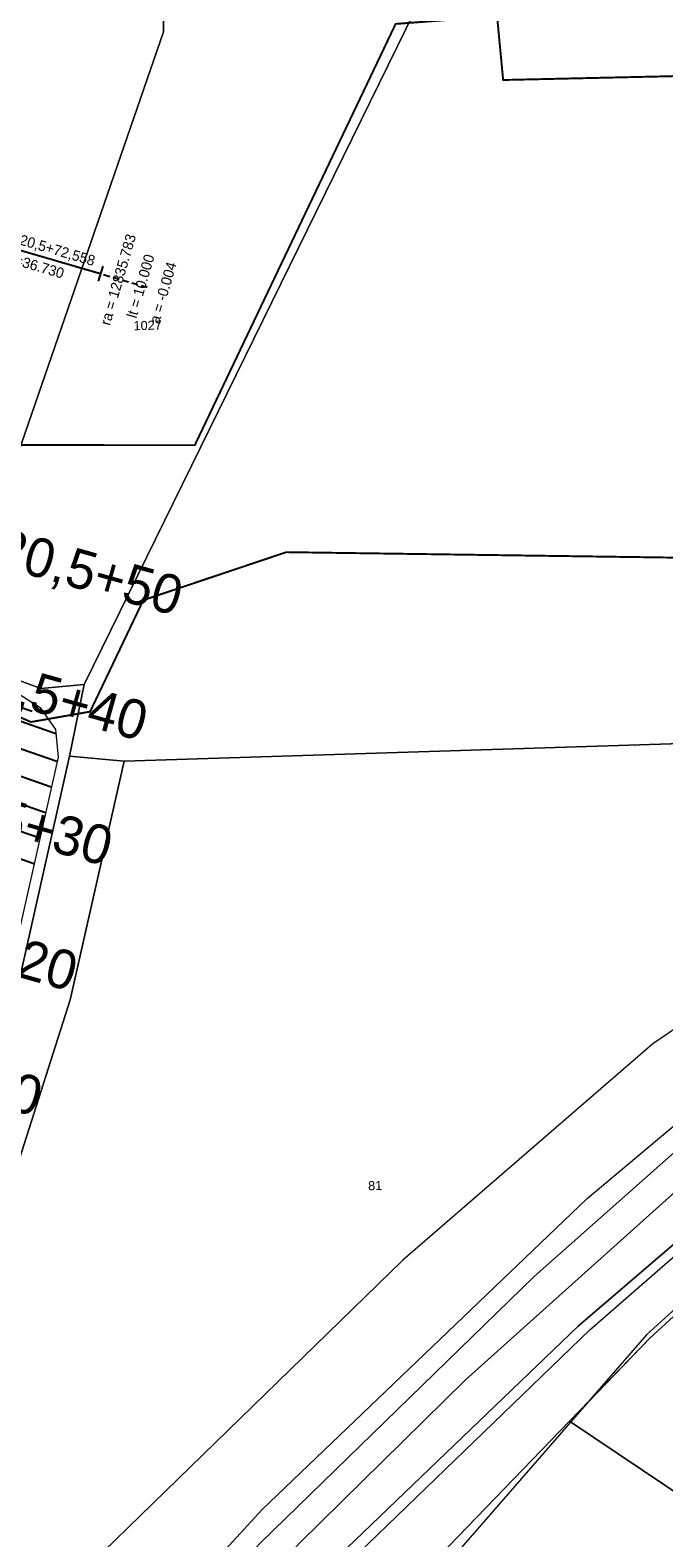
# Model space of a CAD drawing. Header units: millimetres. Extents: x -191 to 81095, y -508122 to 28741.
# Tile 107 of 255: x 5049 to 5098, y 9977 to 10093. Entities that reach past the tile are written whole.
import ezdxf
from ezdxf.enums import TextEntityAlignment as Align

# ---------------------------------------------------------------- set-up
doc = ezdxf.new("R2010")
doc.units = ezdxf.units.MM
for name, pattern in [('240620_Dorsten Achse$0$STRICHLINIE', [0.75, 0.5, -0.25]), ('Marx-Verm$0$1', [0]), ('VE22-087 DB - VST Hervest-Dorsten ALK VA2736$0$1', [0]), ('VERDECKT2', [4.7625, 3.175, -1.5875])]:
    doc.linetypes.add(name, pattern=pattern)
for name, color, linetype, lineweight in [('240620_Dorsten Achse$0$EB-2236S-QPLIN-TXT', 7, 'Continuous', 35), ('240620_Dorsten Achse$0$EB-62236R-A-ACHSE', 1, 'Continuous', 35), ('240620_Dorsten Achse$0$EB-62236R-TS-FUSS', 250, '240620_Dorsten Achse$0$STRICHLINIE', 25), ('240620_Dorsten Achse$0$EB-62236R-TS-LIN', 250, 'Continuous', 25), ('240620_Dorsten Achse$0$EB-62236R-TS-TXT-025', 250, 'Continuous', 25), ('Marx-Verm$0$BOESCHUNGEN', 251, 'Marx-Verm$0$1', 25), ('VE22-087 DB - VST Hervest-Dorsten ALK VA2736$0$AX_Bahnverkehr', 7, 'VE22-087 DB - VST Hervest-Dorsten ALK VA2736$0$1', 18), ('VE22-087 DB - VST Hervest-Dorsten ALK VA2736$0$AX_Flurstueck', 9, 'VE22-087 DB - VST Hervest-Dorsten ALK VA2736$0$1', 18), ('VE22-087 DB - VST Hervest-Dorsten ALK VA2736$0$AX_Gehoelz', 7, 'VE22-087 DB - VST Hervest-Dorsten ALK VA2736$0$1', 18), ('VE22-087 DB - VST Hervest-Dorsten ALK VA2736$0$AX_Gelaendekante', 7, 'VE22-087 DB - VST Hervest-Dorsten ALK VA2736$0$1', 18), ('VE22-087 DB - VST Hervest-Dorsten ALK VA2736$0$AX_Gleis', 7, 'VE22-087 DB - VST Hervest-Dorsten ALK VA2736$0$1', 18), ('VE22-087 DB - VST Hervest-Dorsten ALK VA2736$0$AX_IndustrieUndGewerbeflaeche', 7, 'VE22-087 DB - VST Hervest-Dorsten ALK VA2736$0$1', 18), ('VE22-087 DB - VST Hervest-Dorsten ALK VA2736$0$AX_UnlandVegetationsloseFlaeche', 7, 'VE22-087 DB - VST Hervest-Dorsten ALK VA2736$0$1', 18), ('VE22-087 DB - VST Hervest-Dorsten ALK VA2736$0$AX_Vegetationsmerkmal', 7, 'VE22-087 DB - VST Hervest-Dorsten ALK VA2736$0$1', 18), ('VE22-087 DB - VST Hervest-Dorsten ALK VA2736$0$Flurgrenzen', 9, 'VE22-087 DB - VST Hervest-Dorsten ALK VA2736$0$1', 18)]:
    doc.layers.add(name, color=color, linetype=linetype, lineweight=lineweight)
doc.layers.add('TTK-P-Planfeststellungsgrenze 100', color=7, linetype='VERDECKT2', lineweight=50, true_color=0x000000)
doc.layers.add('XREF ALK Kataster', color=251, linetype='Continuous')
doc.layers.add('XREF Nachvermessung', color=7, linetype='Continuous')
doc.styles.add('240620_Dorsten Achse$0$AKG DIN 6776', font='AKG_DIN67.TTF')
doc.styles.add('240620_Dorsten Achse$0$PROVI', font='PROVI.SHX')
doc.styles.add('VE22-087 DB - VST Hervest-Dorsten ALK VA2736$0$0', font='arial.ttf')

# ---------------------------------------------------------------- blocks, each defined once
blk = doc.blocks.new('VE22-087 DB - VST Hervest-Dorsten ALK VA2736')
at = {"layer": 'VE22-087 DB - VST Hervest-Dorsten ALK VA2736$0$AX_Flurstueck', "linetype": 'VE22-087 DB - VST Hervest-Dorsten ALK VA2736$0$1', "lineweight": 13, "ltscale": 0.5}
for points in [[(5078.69, 10094.73, 0), (5053.24, 10042.93, 0), (5052.1, 10037.43, 0), (5056.3, 10037.03, 0), (5141.28, 10039.74, 0)], [(5048.15, 10019.8, 0), (5052.1, 10037.43, 0), (5053.24, 10042.93, 0), (5049.9, 10042.63, 0), (5042.82, 10045.24, 0)], [(5103.16, 9998.52, 0), (5096.76, 9992.67, 0), (5090.58, 9986.27, 0), (5142.09, 9951.74, 0)]]:
    blk.add_polyline3d(points, dxfattribs=at)
for points in [[(5045.6, 10053.31, 0), (5047.18, 10057.89, 0), (5059.34, 10093.11, 0), (5059.34, 10095.08, 0), (5043.25, 10095.25, 0), (5038.22, 10095.3, 0), (5033.67, 10095.34, 0), (5028.87, 10095.39, 0), (5027.79, 10095.4, 0), (5027.75, 10093.44, 0), (5016.88, 10058.14, 0), (5015.04, 10052.16, 0), (5013.13, 10045.96, 0), (5014.05, 10046.1, 0), (5014.55, 10046.09, 0), (5019.83, 10046.04, 0), (5023.59, 10046, 0), (5028.92, 10045.95, 0), (5042.84, 10045.8, 0), (5042.82, 10045.24, 0)], [(5059.34, 10095.08, 0), (5059.34, 10093.11, 0), (5047.18, 10057.89, 0), (5045.6, 10053.31, 0), (5042.82, 10045.24, 0), (5049.9, 10042.63, 0), (5053.24, 10042.93, 0), (5078.69, 10094.73, 0), (5074.59, 10094.81, 0), (5059.48, 10095.08, 0)], [(5052.15, 10018.69, 0), (5048.23, 10006.38, 0), (5036.51, 9967.43, 0), (5027.76, 9938.58, 0), (5026.61, 9934.52, 0), (5051.05, 9938.16, 0), (5065.97, 9957.01, 0), (5064.27, 9958.71, 0), (5071.99, 9967.04, 0), (5090.58, 9986.27, 0), (5096.76, 9992.67, 0), (5103.16, 9998.52, 0), (5116.1, 10010.35, 0), (5137.85, 10027.92, 0), (5162.13, 10043.08, 0), (5147.86, 10039.96, 0), (5141.28, 10039.74, 0), (5056.3, 10037.03, 0)], [(5023.84, 9939.55, 0), (5017.8, 9918.18, 0), (5013.39, 9902.58, 0), (5003.25, 9866.66, 0), (4974.25, 9795.16, 0), (4982.05, 9796.28, 0), (4991.6, 9823.11, 0), (5003.66, 9856.95, 0), (5007.2, 9865.67, 0), (5012.93, 9886.01, 0), (5016.55, 9898.88, 0), (5020.92, 9914.37, 0), (5024.6, 9927.38, 0), (5025.97, 9932.26, 0), (5026.61, 9934.52, 0), (5027.76, 9938.58, 0), (5036.51, 9967.43, 0), (5048.23, 10006.38, 0), (5052.15, 10018.69, 0), (5056.3, 10037.03, 0), (5052.1, 10037.43, 0), (5048.15, 10019.8, 0)], [(5142.09, 9951.74, 0), (5090.58, 9986.27, 0), (5071.99, 9967.04, 0), (5064.27, 9958.71, 0), (5065.97, 9957.01, 0), (5051.05, 9938.16, 0), (5139.87, 9951.42, 0)]]:
    blk.add_polyline3d(points, close=True, dxfattribs=at)
at = {"layer": 'VE22-087 DB - VST Hervest-Dorsten ALK VA2736$0$AX_Gehoelz', "color": 3, "linetype": 'VE22-087 DB - VST Hervest-Dorsten ALK VA2736$0$1', "lineweight": 13, "ltscale": 0.5, "true_color": 0x00ff00}
blk.add_polyline3d([(5023.84, 9939.55, 0), (5048.15, 10019.8, 0), (5052.1, 10037.43, 0), (5053.24, 10042.93, 0), (5049.9, 10042.63, 0), (5042.82, 10045.24, 0), (5042.84, 10045.8, 0), (5028.92, 10045.95, 0), (5025.63, 10034.47, 0), (5021.59, 10020.38, 0), (5017.86, 10007.35, 0), (5013.82, 9993.29, 0), (5011.76, 9986.08, 0), (5009.76, 9979.13, 0), (5007.8, 9972.3, 0)], dxfattribs=at)
blk.add_polyline3d([(5091.24, 9993.6, 0), (5071.53, 9974.67, 0), (5047.74, 9948.83, 0), (5037.91, 9936.2, 0), (5020.92, 9914.37, 0), (5013.39, 9902.58, 0), (5003.25, 9866.66, 0), (4974.25, 9795.16, 0), (4982.05, 9796.28, 0), (4991.6, 9823.11, 0), (5003.66, 9856.95, 0), (5007.2, 9865.67, 0), (5027.25, 9906.91, 0), (5051.05, 9938.16, 0), (5065.97, 9957.01, 0), (5064.27, 9958.71, 0), (5071.99, 9967.04, 0), (5090.58, 9986.27, 0), (5096.76, 9992.67, 0), (5103.16, 9998.52, 0), (5099.18, 10000.37, 0)], close=True, dxfattribs=at)
at = {"layer": 'VE22-087 DB - VST Hervest-Dorsten ALK VA2736$0$AX_Gelaendekante', "color": 18, "linetype": 'VE22-087 DB - VST Hervest-Dorsten ALK VA2736$0$1', "lineweight": 13, "ltscale": 0.5, "true_color": 0x520000}
blk.add_polyline3d([(5013.92, 9919.31, 0), (5020.56, 9936.5, 0), (5047.35, 10020.01, 0), (5051.25, 10037.35, 0), (5051.06, 10039.47, 0), (5049.93, 10041.09, 0), (5046.46, 10043.3, 0)], dxfattribs=at)
at = {"layer": 'VE22-087 DB - VST Hervest-Dorsten ALK VA2736$0$AX_IndustrieUndGewerbeflaeche', "color": 253, "linetype": 'VE22-087 DB - VST Hervest-Dorsten ALK VA2736$0$1', "lineweight": 13, "ltscale": 0.5, "true_color": 0x999999}
blk.add_polyline3d([(5103.16, 9998.52, 0), (5096.76, 9992.67, 0), (5090.58, 9986.27, 0), (5071.99, 9967.04, 0), (5064.27, 9958.71, 0), (5065.97, 9957.01, 0), (5051.05, 9938.16, 0), (5027.25, 9906.91, 0), (5007.2, 9865.67, 0)], dxfattribs=at)
at = {"layer": 'VE22-087 DB - VST Hervest-Dorsten ALK VA2736$0$AX_Vegetationsmerkmal', "color": 7, "linetype": 'VE22-087 DB - VST Hervest-Dorsten ALK VA2736$0$1', "lineweight": 13, "ltscale": 0.5}
blk.add_polyline3d([(5103.16, 9998.52, 0), (5096.76, 9992.67, 0), (5092.06, 9987.8, 0), (5090.67, 9986.21, 0), (5090.58, 9986.27, 0), (5071.99, 9967.04, 0), (5064.27, 9958.71, 0), (5065.62, 9957.36, 0), (5065.97, 9957.01, 0), (5051.05, 9938.16, 0), (5027.25, 9906.91, 0), (5007.2, 9865.67, 0)], dxfattribs=at)
at = {"layer": 'VE22-087 DB - VST Hervest-Dorsten ALK VA2736$0$AX_Flurstueck', "char_height": 0.7, "attachment_point": 2, "rotation": 1.5895, "style": 'VE22-087 DB - VST Hervest-Dorsten ALK VA2736$0$0', "bg_fill": 3, "box_fill_scale": 1, "bg_fill_color": 256, "bg_fill_transparency": 0}
for s, insert in [('1027', (5058.11, 10070.9)), ('81', (5075.62, 10004.75))]:
    blk.add_mtext(s, dxfattribs=dict(at, insert=insert))
at = {"layer": 'VE22-087 DB - VST Hervest-Dorsten ALK VA2736$0$AX_Bahnverkehr', "color": 253, "linetype": 'VE22-087 DB - VST Hervest-Dorsten ALK VA2736$0$1', "lineweight": 13, "ltscale": 0.5, "true_color": 0x999999}
blk.add_polyline3d([(5101.8, 10009.74, 0), (5087.87, 9997.4, 0), (5066.81, 9976.93, 0), (5053.29, 9962.59, 0), (5041.08, 9948.36, 0), (5030.57, 9935.11, 0), (5024.6, 9927.38, 0), (5017.8, 9918.18, 0), (5013.39, 9902.58, 0), (5020.92, 9914.37, 0), (5037.91, 9936.2, 0), (5047.74, 9948.83, 0), (5071.53, 9974.67, 0), (5091.24, 9993.6, 0), (5099.18, 10000.37, 0)], dxfattribs=at)
at = {"layer": 'VE22-087 DB - VST Hervest-Dorsten ALK VA2736$0$AX_Gehoelz', "color": 3, "linetype": 'VE22-087 DB - VST Hervest-Dorsten ALK VA2736$0$1', "lineweight": 13, "ltscale": 0.5, "true_color": 0x00ff00}
blk.add_polyline3d([(5048.15, 10019.8, 0), (5023.84, 9939.55, 0), (5017.8, 9918.18, 0), (5024.6, 9927.38, 0), (5030.57, 9935.11, 0), (5041.08, 9948.36, 0), (5053.29, 9962.59, 0), (5066.81, 9976.93, 0), (5087.87, 9997.4, 0), (5101.8, 10009.74, 0), (5120.11, 10024.14, 0), (5141.28, 10039.74, 0), (5056.3, 10037.03, 0), (5052.1, 10037.43, 0)], close=True, dxfattribs=at)
at = {"layer": 'VE22-087 DB - VST Hervest-Dorsten ALK VA2736$0$AX_Gelaendekante', "color": 18, "linetype": 'VE22-087 DB - VST Hervest-Dorsten ALK VA2736$0$1', "lineweight": 13, "ltscale": 0.5, "true_color": 0x520000}
for points in [[(5138.13, 10038.72, 0), (5136.14, 10038.75, 0), (5131.32, 10036.97, 0), (5121.62, 10031.75, 0), (5109.26, 10023.64, 0), (5096.99, 10015.29, 0), (5077.75, 9998.66, 0), (5050.83, 9972.46, 0), (5038.1, 9957.55, 0), (5025.14, 9939.68, 0), (5020.01, 9932.29, 0), (5014.6, 9919.2, 0)], [(5014.6, 9919.2, 0), (5016.92, 9920.22, 0), (5020.24, 9923.79, 0), (5031, 9938.23, 0), (5046.36, 9957.06, 0), (5066.91, 9979.46, 0), (5091.94, 10003.41, 0), (5112.47, 10020.6, 0), (5129.23, 10032.53, 0), (5138.13, 10038.72, 0)], [(4963.95, 9794.9, 0), (4968.93, 9812.21, 0), (4974.37, 9827.35, 0), (4980.64, 9842.15, 0), (4988.04, 9858.83, 0), (4995.72, 9872.95, 0), (5010.1, 9895.8, 0), (5021.89, 9913.29, 0), (5027.75, 9921.16, 0), (5040.05, 9936.52, 0), (5048.54, 9947.6, 0), (5059.26, 9960.03, 0), (5072.11, 9973.97, 0), (5092.14, 9993.31, 0), (5101.55, 10001.49, 0), (5117.01, 10015.1, 0), (5133.64, 10027.32, 0), (5135.65, 10028.33, 0), (5137.01, 10028.54, 0), (5138.12, 10028.5, 0)], [(5138.12, 10028.5, 0), (5137.61, 10028.01, 0), (5115.86, 10010.49, 0), (5103.01, 9998.82, 0), (5096.51, 9992.91, 0), (5066.12, 9958, 0), (5050.77, 9938.37, 0), (5027, 9907.13, 0), (5006.68, 9865.91, 0), (5002.87, 9857, 0), (4981.86, 9796.92, 0)]]:
    blk.add_polyline3d(points, dxfattribs=at)
at = {"layer": 'VE22-087 DB - VST Hervest-Dorsten ALK VA2736$0$AX_Gleis', "color": 7, "linetype": 'VE22-087 DB - VST Hervest-Dorsten ALK VA2736$0$1', "lineweight": 13, "ltscale": 0.5}
blk.add_polyline3d([(5015.92, 9911.52, 0), (5022.9, 9921.38, 0), (5030.15, 9931.14, 0), (5043.33, 9947.49, 0), (5056.28, 9962.41, 0), (5069.85, 9976.96, 0), (5082.56, 9989.44, 0), (5102.72, 10007.51, 0), (5120.17, 10021.47, 0), (5135.79, 10032.53, 0), (5145.98, 10039, 0), (5157.73, 10045.71, 0), (5171.33, 10052.66, 0), (5181.92, 10057.55, 0), (5193.77, 10062.18, 0), (5204.51, 10066.1, 0), (5212.16, 10068.57, 0), (5222.2, 10071.36, 0), (5232.23, 10074.01, 0), (5243.18, 10076.65, 0), (5277.82, 10084.1, 0), (5292.96, 10087.67, 0), (5311.55, 10093.39, 0)], dxfattribs=at)
at = {"layer": 'VE22-087 DB - VST Hervest-Dorsten ALK VA2736$0$AX_IndustrieUndGewerbeflaeche', "color": 253, "linetype": 'VE22-087 DB - VST Hervest-Dorsten ALK VA2736$0$1', "lineweight": 13, "ltscale": 0.5, "true_color": 0x999999}
blk.add_polyline3d([(5078.69, 10094.73, 0), (5053.24, 10042.93, 0), (5052.1, 10037.43, 0), (5056.3, 10037.03, 0), (5141.28, 10039.74, 0)], dxfattribs=at)
at = {"layer": 'VE22-087 DB - VST Hervest-Dorsten ALK VA2736$0$AX_UnlandVegetationsloseFlaeche', "color": 253, "linetype": 'VE22-087 DB - VST Hervest-Dorsten ALK VA2736$0$1', "lineweight": 13, "ltscale": 0.5, "true_color": 0x999999}
blk.add_polyline3d([(5027.79, 10095.4, 0), (5027.75, 10093.44, 0), (5016.88, 10058.14, 0), (5015.04, 10052.16, 0), (5013.13, 10045.96, 0), (5014.05, 10046.1, 0), (5014.55, 10046.09, 0), (5019.83, 10046.04, 0), (5023.59, 10046, 0), (5028.92, 10045.95, 0), (5042.84, 10045.8, 0), (5042.82, 10045.24, 0), (5049.9, 10042.63, 0), (5053.24, 10042.93, 0), (5078.69, 10094.73, 0), (5074.59, 10094.81, 0), (5059.48, 10095.08, 0), (5059.34, 10095.08, 0), (5043.25, 10095.25, 0), (5038.22, 10095.3, 0), (5033.67, 10095.34, 0), (5028.87, 10095.39, 0)], close=True, dxfattribs=at)
at = {"layer": 'VE22-087 DB - VST Hervest-Dorsten ALK VA2736$0$Flurgrenzen', "ltscale": 0.5}
for points in [[(5078.69, 10094.73, 0), (5053.24, 10042.93, 0), (5052.1, 10037.43, 0), (5048.15, 10019.8, 0), (5023.84, 9939.55, 0), (5017.8, 9918.18, 0), (5013.39, 9902.58, 0), (5003.25, 9866.66, 0), (4974.25, 9795.16, 0), (4982.05, 9796.28, 0), (4988.74, 9797.18, 0), (4995.31, 9797.94, 0), (5003.19, 9798.8, 0), (5011.19, 9799.48, 0), (5019.21, 9799.75, 0), (5026.75, 9799.86, 0), (5034.26, 9799.78, 0), (5049.31, 9799.38, 0), (5059.31, 9799.28, 0), (5065.55, 9800.21, 0), (5074.38, 9801.99, 0), (5079.29, 9802.78, 0), (5114.96, 9807.66, 0)], [(5003.25, 9866.66, 0), (5013.39, 9902.58, 0), (5017.8, 9918.18, 0), (5023.84, 9939.55, 0), (5048.15, 10019.8, 0), (5052.1, 10037.43, 0), (5053.24, 10042.93, 0), (5078.69, 10094.73, 0)]]:
    blk.add_polyline3d(points, dxfattribs=at)
blk = doc.blocks.new('Marx-Verm')
at = {"layer": 'Marx-Verm$0$BOESCHUNGEN', "ltscale": 0.2}
for p, q in [((2567469.76, 5726896.39), (2567475.16, 5726894.6)), ((2567470.06, 5726897.35), (2567473.31, 5726896.27)), ((2567469.17, 5726894.48), (2567475.26, 5726892.45)), ((2567468.58, 5726892.57), (2567474.85, 5726890.48)), ((2567467.98, 5726890.66), (2567474.43, 5726888.51)), ((2567467.39, 5726888.75), (2567474.02, 5726886.54)), ((2567466.8, 5726886.84), (2567473.6, 5726884.57))]:
    blk.add_line(p, q, dxfattribs=at)

msp = doc.modelspace()

# ---------------------------------------------------------------- block references
at = {"layer": 'XREF ALK Kataster', "color": 251}
msp.add_blockref('VE22-087 DB - VST Hervest-Dorsten ALK VA2736', (0, 0), dxfattribs=at)

# ---------------------------------------------------------------- next in the draw order: linework, layer by layer
at = {"layer": '240620_Dorsten Achse$0$EB-62236R-A-ACHSE', "color": 251, "flags": 128}
msp.add_lwpolyline([(5036.01, 10079.902, -0.0000648), (5039.484, 10091.79, -0.0004189), (5041.623, 10099.086, -0.0004273), (5043.119, 10104.153, -0.0006049), (5044.461, 10108.669, -0.0007987), (5045.953, 10113.635, -0.0010022), (5047.353, 10118.236, -0.001209), (5048.867, 10123.134, -0.0014125), (5050.329, 10127.777, -0.0016063), (5051.886, 10132.617, -0.0017839), (5053.42, 10137.281, -0.0040034), (5056.699, 10146.869, -0.0043576), (5060.043, 10156.14)], format="xyb", dxfattribs=at)
at = {"layer": '240620_Dorsten Achse$0$EB-62236R-TS-FUSS', "color": 251, "flags": 128}
msp.add_lwpolyline([(5036.016, 10079.922), (5058.139, 10073.462), (5058.139, 10073.462), (5058.139, 10073.462)], dxfattribs=at)
at = {"layer": '240620_Dorsten Achse$0$EB-62236R-TS-LIN', "color": 251}
for p, q in [((5041.052, 10078.452), (5054.491, 10074.527)), ((5054.659, 10075.103), (5054.323, 10073.951))]:
    msp.add_line(p, q, dxfattribs=at)
at = {"layer": 'TTK-P-Planfeststellungsgrenze 100', "color": 251, "ltscale": 2, "const_width": 0.15, "flags": 128}
msp.add_lwpolyline([(4968.094, 9794.463), (4968.094, 9794.463), (4973.036, 9813.205), (5011.093, 9926.649), (5036.611, 10010.672), (5046.106, 10041.346), (5049.146, 10040.049), (5053.692, 10040.845), (5057.785, 10049.418), (5068.793, 10053.109), (5111.953, 10052.501), (5130.957, 10053.343), (5140.45, 10034.472), (5155.641, 10043.774), (5148.26, 10059.136), (5175.542, 10069.356), (5165.909, 10097.601), (5148.226, 10095.355), (5135.588, 10095.855), (5135.559, 10098.457), (5128.48, 10098.382), (5128.34, 10093.819), (5110.716, 10089.986), (5085.478, 10089.418), (5085.012, 10094.318), (5077.205, 10093.731), (5061.748, 10061.335), (5017.113, 10061.358), (5015.555, 10055.788), (5008.307, 10055.769), (5008.349, 10050.615), (4997.136, 10050.503), (4997.215, 10047.316), (4994.03, 10047.268), (4992.305, 10047.753), (4989.034, 10036.825), (4980.865, 10040.773), (4979.48, 10038.145), (4989.931, 10033.218), (4989.162, 10030.954), (4996.608, 10028.038), (4994.671, 10024.295), (4995.634, 10021.526), (4996.282, 10020.129), (4996.599, 10018.566), (4997.624, 10018.205), (4990.303, 9994.294), (4983.884, 9991.165), (4980.744, 9989.818), (4978.515, 9987.81), (4976.292, 9984.855), (4969.467, 9971.076), (4967.508, 9943.363), (4963.475, 9931.249), (4949.53, 9850.232), (4938.211, 9799.805, 0.5355847), (4943.863, 9790.457)], format="xyb", close=True, dxfattribs=at)

# ---------------------------------------------------------------- next in the draw order: block references
at = {"layer": 'XREF Nachvermessung', "color": 251, "rotation": 359.2603692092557}
msp.add_blockref('Marx-Verm', (-2636136.569, -5683235.662), dxfattribs=at)

# ---------------------------------------------------------------- next in the draw order: texts
at = {"layer": '240620_Dorsten Achse$0$EB-2236S-QPLIN-TXT', "color": 251, "style": '240620_Dorsten Achse$0$AKG DIN 6776'}
for s, p in [('20,5+50', (5046.609, 10053.588)), ('20,5+40', (5043.908, 10043.959)), ('20,5+30', (5041.207, 10034.331)), ('20,5+20', (5038.506, 10024.703)), ('20,5+10', (5035.804, 10015.075))]:
    msp.add_text(s, height=3, rotation=344.32827, dxfattribs=at).set_placement(p, align=Align.MIDDLE_LEFT)
at = {"layer": '240620_Dorsten Achse$0$EB-62236R-TS-TXT-025', "color": 251, "style": '240620_Dorsten Achse$0$PROVI'}
msp.add_text('km 20,5+72,558', height=0.8, rotation=343.71992, dxfattribs=at).set_placement((5046.54, 10077.266))
for s, p in [('ra = 12835.783', (5055.46, 10074.184)), ('lt = 10.000', (5057.188, 10073.679)), ('a = -0.004', (5058.916, 10073.175))]:
    msp.add_text(s, height=0.8, rotation=73.71992, dxfattribs=at).set_placement(p, align=Align.TOP_CENTER)
msp.add_text('NW=36.730', height=0.8, rotation=343.71992, dxfattribs=at).set_placement((5046.315, 10076.498), align=Align.TOP_LEFT)

doc.saveas('drawing.dxf')
